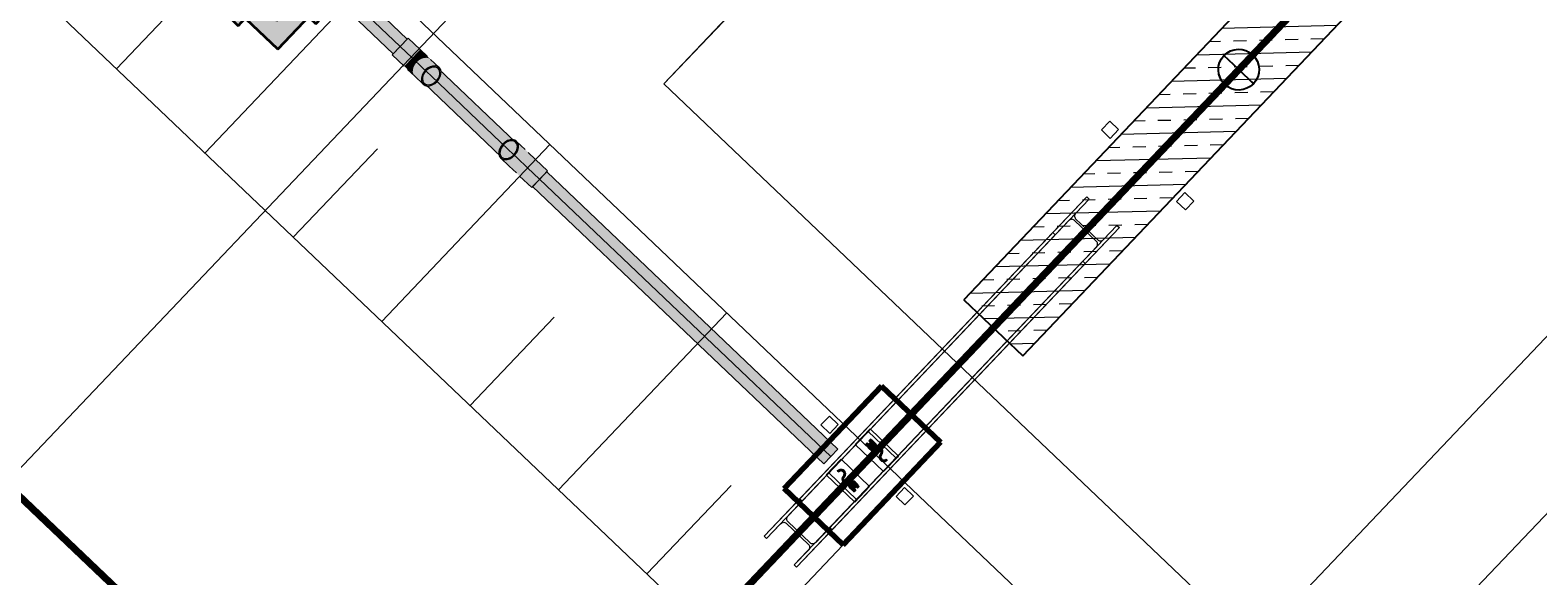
# Model space of a CAD drawing. Header units: metres. Extents: x 32343130.2 to 32343186.6, y 5699222 to 5699276.9.
# Tile 22 of 43: x 32343162.2 to 32343169.6, y 5699228.4 to 5699231.1. Entities that reach past the tile are written whole.
import ezdxf

# ---------------------------------------------------------------- set-up
doc = ezdxf.new("R2010")
doc.units = ezdxf.units.M
doc.linetypes.add('Mitte 1', pattern=[0.03, 0.012, -0.006, 0.006, -0.006])
for name, color, linetype, lineweight in [('0-1', 7, 'Continuous', 5), ('A-ANNO-DIMS', 7, 'Continuous', 9), ('A-ANNO-DIMS-50', 7, 'Continuous', 9), ('A-DETL-GENF', 7, 'Continuous', 18), ('A-DETL-MBND', 7, 'Continuous', 18), ('E-ELEC-FIXT', 7, 'Continuous', 70), ('E-POWR-CNDT', 7, 'Continuous', 35), ('E-POWR-CNTR', 7, 'Mitte 1', 25), ('G-ANNO-SYMB-1', 7, 'Continuous', 9)]:
    doc.layers.add(name, color=color, linetype=linetype, lineweight=lineweight)
for name, color, linetype, lineweight, true_color in [('A-DETL-1', 254, 'Continuous', 18, 0xbebebe), ('A-DETL-GENF-1', 4, 'Continuous', 70, 0x00ffff), ('A-DETL-MBND-1', 7, 'Continuous', 5, 0xcccccc), ('A-DETL-MBND-3', 4, 'Continuous', 5, 0x00ffff), ('A-DETL-MBND-6', 4, 'Continuous', 18, 0x00ffff), ('A-FLOR-HRAL-1', 7, 'Continuous', 5, 0xcccccc), ('A-FLOR-HRAL-2', 7, 'Continuous', 9, 0xcccccc), ('A-GENM-1', 7, 'Continuous', 5, 0xcccccc), ('A-GENM-3', 7, 'Continuous', 25, 0xcce5f2), ('A-MASS-1', 7, 'Continuous', 9, 0xcccccc), ('A-MASS-2', 7, 'Continuous', 5, 0xcccccc), ('E-POWR-CNDT-1', 7, 'Continuous', 70, 0x008040), ('E-POWR-CNDT-4', 4, 'Continuous', 35, 0x00ffff), ('E-POWR-CNTR-1', 7, 'Mitte 1', 70, 0x008040), ('S-COLS-1', 7, 'Continuous', 5, 0xcccccc), ('S-FNDN-1', 7, 'Continuous', 5, 0xcccccc), ('S-FNDN-2', 7, 'Continuous', 25, 0xcccccc)]:
    doc.layers.add(name, color=color, linetype=linetype, lineweight=lineweight, true_color=true_color)
doc.styles.add('Arial_1', font='arial.ttf', dxfattribs={"height": 0.15})
doc.dimstyles.new('Blitzschutz', dxfattribs={"dimscale": 0.3048, "dimtxt": 0.153039, "dimasz": 0.492126, "dimexe": 0.393701, "dimexo": 0.0625, "dimgap": 0.287073, "dimtad": 1, "dimlfac": 100, "dimrnd": 0.01, "dimdsep": 46, "dimtxsty": 'Arial_1', "dimblk1": 'OBLIQUE', "dimblk2": 'OBLIQUE', "dimsah": 1, "dimcen": 0.09, "dimdle": 0.393701, "dimadec": 0, "dimazin": 0, "dimtfac": 1, "dimtdec": 4, "dimtix": 1, "dimtmove": 0, "dimatfit": 3, "dimfxl": 0.393701, "dimfxlon": 1, "dimtvp": 1, "dimtfill": 1, "dimtolj": 1, "dimtzin": 0, "dimarcsym": 2})

# ---------------------------------------------------------------- blocks, each defined once
blk = doc.blocks.new('Einfügepunkt - Einfügepunkt-1186031-TGA_190_LP5_GR_FU-TGA-01_G_')
at = {"layer": 'A-DETL-MBND-1'}
for p, q in [((0, 0.1), (0, 0)), ((-0.1, 0), (0, 0)), ((0, 0), (0, -0.1)), ((0, 0), (0.1, 0))]:
    blk.add_line(p, q, dxfattribs=at)
blk.add_ellipse((0, 0), major_axis=(0.1, 0), ratio=1, dxfattribs=at)
blk = doc.blocks.new('Einfügepunkt - Einfügepunkt-V1-TGA_190_LP5_GR_FU-TGA-01_G_')
at = {"layer": 'A-GENM-3'}
for p, q in [((0, 0.1), (0, 0)), ((-0.1, 0), (0, 0)), ((0, 0), (0, -0.1)), ((0, 0), (0.1, 0))]:
    blk.add_line(p, q, dxfattribs=at)
blk.add_ellipse((0, 0), major_axis=(0.1, 0), ratio=1, dxfattribs=at)
blk = doc.blocks.new('Aushub - Aushub-3443405-TGA_190_LP5_GR_FU-TGA-01_G_')
at = {"layer": 'A-MASS-2'}
for p, q in [((84.852, -18.2878), (85.2655, -17.8531)), ((85.2867, -18.7014), (86.1138, -17.832)), ((86.1561, -19.5285), (86.9832, -18.6591)), ((85.7214, -19.115), (86.1349, -18.6803)), ((87.0255, -20.3557), (87.8526, -19.4863)), ((86.5908, -19.9421), (87.0043, -19.5074)), ((87.4602, -20.7692), (87.8737, -20.3345)), ((87.8949, -21.1828), (88.722, -20.3134))]:
    blk.add_line(p, q, dxfattribs=at)
blk = doc.blocks.new('HE-B-Stütze - 3883451-TGA_190_LP5_GR_FU-TGA-01_G_')
at = {"layer": 'S-COLS-1'}
for p, q in [((89.6231, -18.9165), (88.211, -20.4007)), ((89.6347, -18.9275), (88.2226, -20.4118)), ((89.4558, -19.0924), (89.6231, -18.9165)), ((89.6347, -18.9275), (89.5684, -18.9973)), ((89.6231, -18.9165), (89.6347, -18.9275)), ((89.5684, -18.9973), (88.1535, -20.4845)), ((89.5338, -19.0336), (89.4674, -19.1034)), ((89.6706, -19.1364), (89.5605, -19.0317)), ((89.5677, -19.0241), (89.6778, -19.1288)), ((89.4558, -19.0924), (88.0366, -20.5841)), ((89.4674, -19.1034), (88.0482, -20.5951)), ((89.7709, -19.0571), (88.3588, -20.5414)), ((89.7825, -19.0681), (88.3704, -20.5524)), ((89.4674, -19.1034), (89.4558, -19.0924)), ((89.7825, -19.0681), (89.6152, -19.244)), ((89.7046, -19.1268), (89.7709, -19.0571)), ((89.7709, -19.0571), (89.7825, -19.0681)), ((88.2897, -20.6141), (89.7046, -19.1268)), ((89.6036, -19.233), (89.67, -19.1632)), ((89.6036, -19.233), (88.1844, -20.7247)), ((89.6152, -19.244), (88.196, -20.7357)), ((89.6152, -19.244), (89.6036, -19.233)), ((88.211, -20.4007), (88.0366, -20.5841)), ((88.1535, -20.4845), (88.2226, -20.4118)), ((88.2226, -20.4118), (88.211, -20.4007)), ((88.0482, -20.5951), (88.1174, -20.5224)), ((88.1447, -20.5198), (88.2548, -20.6246)), ((88.2623, -20.6167), (88.1522, -20.5119)), ((88.0366, -20.5841), (88.0482, -20.5951)), ((88.196, -20.7357), (88.3704, -20.5524)), ((88.3588, -20.5414), (88.2897, -20.6141)), ((88.3704, -20.5524), (88.3588, -20.5414)), ((88.2536, -20.652), (88.1844, -20.7247)), ((88.1844, -20.7247), (88.196, -20.7357))]:
    blk.add_line(p, q, dxfattribs=at)
at = {"layer": 'S-COLS-1', "flags": 128}
for points in [[(89.5605, -19.0317), (89.5572, -19.0293), (89.5535, -19.0277), (89.5494, -19.0271), (89.5451, -19.0274), (89.541, -19.0286), (89.5371, -19.0307), (89.5338, -19.0336)], [(89.5684, -18.9973), (89.5656, -19.0008), (89.5637, -19.0047), (89.5627, -19.0089), (89.5626, -19.0132), (89.5634, -19.0172), (89.5652, -19.0209), (89.5677, -19.0241)], [(89.67, -19.1632), (89.6727, -19.1597), (89.6746, -19.1557), (89.6757, -19.1515), (89.6758, -19.1473), (89.6749, -19.1432), (89.6732, -19.1395), (89.6706, -19.1364)], [(89.6778, -19.1288), (89.6811, -19.1312), (89.6849, -19.1328), (89.689, -19.1334), (89.6932, -19.1331), (89.6973, -19.1319), (89.7012, -19.1297), (89.7046, -19.1268)], [(88.1174, -20.5224), (88.1209, -20.5194), (88.1249, -20.5171), (88.1291, -20.5158), (88.1334, -20.5153), (88.1376, -20.5159), (88.1414, -20.5174), (88.1447, -20.5198)], [(88.1522, -20.5119), (88.1497, -20.5088), (88.148, -20.505), (88.1472, -20.5009), (88.1474, -20.4965), (88.1485, -20.4922), (88.1506, -20.4881), (88.1535, -20.4845)], [(88.2548, -20.6246), (88.2574, -20.6277), (88.2591, -20.6314), (88.2598, -20.6356), (88.2596, -20.6399), (88.2585, -20.6443), (88.2564, -20.6483), (88.2536, -20.652)], [(88.2897, -20.6141), (88.2862, -20.6171), (88.2822, -20.6193), (88.2779, -20.6207), (88.2736, -20.6211), (88.2694, -20.6206), (88.2656, -20.619), (88.2623, -20.6167)]]:
    blk.add_lwpolyline(points, dxfattribs=at)
blk = doc.blocks.new('Geländer - 60-4048510-TGA_190_LP5_GR_FU-TGA-01_G_')
at = {"layer": 'A-FLOR-HRAL-1'}
for p, q in [((-0.03, -0.03), (-0.03, 0.03)), ((-0.03, 0.03), (0.03, 0.03)), ((0.03, 0.03), (0.03, -0.03)), ((0.03, -0.03), (-0.03, -0.03))]:
    blk.add_line(p, q, dxfattribs=at)
at = {"layer": 'A-FLOR-HRAL-2'}
for p, q in [((0.03, 0.03), (-0.03, 0.03)), ((-0.03, 0.03), (-0.03, -0.03)), ((0.03, -0.03), (0.03, 0.03)), ((-0.03, -0.03), (0.03, -0.03))]:
    blk.add_line(p, q, dxfattribs=at)
blk = doc.blocks.new('Geländer - Geländer-4039695-TGA_190_LP5_GR_FU-TGA-01_G_')
for p, rotation in [((92.4935, -15.689), 316.4272566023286), ((92.863, -16.0405), 136.4272566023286), ((91.115, -17.138), 316.4272566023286), ((91.4845, -17.4895), 136.4272566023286), ((89.7364, -18.587), 316.4272566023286), ((90.1059, -18.9385), 136.4272566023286), ((88.3579, -20.036), 316.4272566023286), ((88.7274, -20.3875), 136.4272566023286)]:
    blk.add_blockref('Geländer - 60-4048510-TGA_190_LP5_GR_FU-TGA-01_G_', p, dxfattribs=dict(rotation=rotation))
blk = doc.blocks.new('ARC_190_LPX_FM_Stellplätze_rvt-1-TGA_190_LP5_GR_FU-TGA-01_G_')
at = {"layer": 'S-FNDN-1'}
h = blk.add_hatch(dxfattribs=at)
h.set_pattern_fill('FP_1', color=256, style=0, pattern_type=2)
h.set_pattern_definition([(1.427, (32343078.039, 5699248.927), (-0.00316272, 0.12696061), []), (1.427, (32343078.104, 5699248.865), (-0.00316272, 0.12696061), [0.0635, -0.0635])])
h.paths.add_polyline_path([(32343167.0752, 5699229.4879), (32343169.4877, 5699232.0236), (32343169.1979, 5699232.2994), (32343166.7854, 5699229.7636)])
at = {"layer": 'A-DETL-MBND-1'}
for p, q in [((32343168.0671, 5699233.7223), (32343165.31, 5699230.8243)), ((32343165.31, 5699230.8243), (32343168.0671, 5699233.7223)), ((32343168.0676, 5699233.7219), (32343165.3105, 5699230.8239)), ((32343165.3105, 5699230.8239), (32343168.0676, 5699233.7219)), ((32343168.208, 5699228.0672), (32343170.9651, 5699230.9652)), ((32343170.9651, 5699230.9652), (32343168.208, 5699228.0672)), ((32343168.2085, 5699228.0668), (32343170.9656, 5699230.9648)), ((32343170.9656, 5699230.9648), (32343168.2085, 5699228.0668)), ((32343165.31, 5699230.8243), (32343168.208, 5699228.0672)), ((32343165.3105, 5699230.8239), (32343165.31, 5699230.8243)), ((32343168.208, 5699228.0672), (32343165.3105, 5699230.8239)), ((32343165.3105, 5699230.8239), (32343168.208, 5699228.0672)), ((32343168.2085, 5699228.0668), (32343165.3105, 5699230.8239))]:
    blk.add_line(p, q, dxfattribs=at)
at = {"layer": 'A-MASS-1'}
blk.add_line((32343133.7846, 5699258.3308), (32343168.2704, 5699225.5217), dxfattribs=at)
at = {"layer": 'A-MASS-2'}
for p, q in [((32343135.4807, 5699258.373), (32343168.2281, 5699227.2178)), ((32343168.2281, 5699227.2178), (32343171.8123, 5699230.9852))]:
    blk.add_line(p, q, dxfattribs=at)
at = {"layer": 'S-FNDN-1'}
for p, q in [((32343166.7854, 5699229.7636), (32343169.1979, 5699232.2994)), ((32343169.4877, 5699232.0236), (32343167.0752, 5699229.4879)), ((32343167.0752, 5699229.4879), (32343166.7854, 5699229.7636))]:
    blk.add_line(p, q, dxfattribs=at)
at = {"layer": 'S-FNDN-2'}
for p, q in [((32343169.1979, 5699232.2994), (32343166.7854, 5699229.7636)), ((32343167.0752, 5699229.4879), (32343169.4877, 5699232.0236)), ((32343166.7854, 5699229.7636), (32343167.0752, 5699229.4879))]:
    blk.add_line(p, q, dxfattribs=at)
at = {"layer": 'A-FLOR-HRAL-1'}
blk.add_blockref('Geländer - Geländer-4039695-TGA_190_LP5_GR_FU-TGA-01_G_', (32343077.7673, 5699249.1855), dxfattribs=at)
at = {"layer": 'A-GENM-1'}
for name, p, rotation in [('Einfügepunkt - Einfügepunkt-V1-TGA_190_LP5_GR_FU-TGA-01_G_', (32343168.1365, 5699230.8936), 226.4272566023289), ('Einfügepunkt - Einfügepunkt-1186031-TGA_190_LP5_GR_FU-TGA-01_G_', (32343168.1376, 5699230.8947), 316.4272566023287), ('Einfügepunkt - Einfügepunkt-1186031-TGA_190_LP5_GR_FU-TGA-01_G_', (32343168.138, 5699230.8943), 316.4272566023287)]:
    blk.add_blockref(name, p, dxfattribs=dict(at, rotation=rotation))
at = {"layer": 'A-MASS-2'}
blk.add_blockref('Aushub - Aushub-3443405-TGA_190_LP5_GR_FU-TGA-01_G_', (32343077.7673, 5699249.1855), dxfattribs=at)
at = {"layer": 'S-COLS-1'}
blk.add_blockref('HE-B-Stütze - 3883451-TGA_190_LP5_GR_FU-TGA-01_G_', (32343077.7673, 5699249.1855), dxfattribs=at)
blk = doc.blocks.new('Easee- Charge mit Säule doppelt - Doppelt-7529265-TGA_190_LP5_GR_FU-TGA-01_G_')
at = {"layer": 'A-DETL-GENF-1'}
for points in [[(-0.0499, 0.109), (-0.0499, 0.121), (-0.0599, 0.121), (-0.0599, 0.109)], [(-0.0499, 0.085), (-0.0499, 0.097), (-0.0599, 0.097), (-0.0599, 0.085)], [(-0.0299, 0.083), (-0.0247, 0.0837), (-0.0199, 0.0857), (-0.0157, 0.0889), (-0.0125, 0.093), (-0.0105, 0.0978), (-0.0099, 0.103), (-0.0105, 0.1082), (-0.0125, 0.113), (-0.0157, 0.1171), (-0.0199, 0.1203), (-0.0247, 0.1223), (-0.0299, 0.123), (-0.0499, 0.123), (-0.0499, 0.083)], [(0.0472, 0.08), (0.0531, 0.0808), (0.0587, 0.0831), (0.0634, 0.0867), (0.0671, 0.0915), (0.0694, 0.097), (0.0702, 0.103), (0.0622, 0.103), (0.0616, 0.0991), (0.0601, 0.0955), (0.0578, 0.0924), (0.0547, 0.09), (0.051, 0.0885), (0.0472, 0.088), (0.0433, 0.0885), (0.0397, 0.09), (0.0366, 0.0924), (0.0342, 0.0955), (0.0327, 0.0991), (0.0314, 0.1087), (0.0294, 0.114), (0.026, 0.1186), (0.0217, 0.1223), (0.0165, 0.1248), (0.0109, 0.1259), (0.0052, 0.1257), (-0.0002, 0.124), (-0.0051, 0.121), (-0.0091, 0.117), (-0.012, 0.112), (-0.0105, 0.1079), (-0.0099, 0.1034), (-0.0103, 0.099), (-0.0084, 0.0993), (-0.0068, 0.1004), (-0.006, 0.1021), (-0.0053, 0.1069), (-0.0038, 0.1105), (-0.0014, 0.1136), (0.0017, 0.116), (0.0053, 0.1175), (0.0092, 0.118), (0.013, 0.1175), (0.0167, 0.116), (0.0198, 0.1136), (0.0221, 0.1105), (0.0236, 0.1069), (0.0249, 0.097), (0.0272, 0.0915), (0.0309, 0.0867), (0.0357, 0.0831), (0.0412, 0.0808)], [(-0.0109, -0.1259), (-0.0052, -0.1257), (0.0002, -0.124), (0.0051, -0.121), (0.0091, -0.117), (0.012, -0.112), (0.0105, -0.1079), (0.0099, -0.1034), (0.0103, -0.099), (0.0084, -0.0993), (0.0068, -0.1004), (0.006, -0.1021), (0.0053, -0.1069), (0.0038, -0.1105), (0.0014, -0.1136), (-0.0017, -0.116), (-0.0053, -0.1175), (-0.0092, -0.118), (-0.013, -0.1175), (-0.0167, -0.116), (-0.0198, -0.1136), (-0.0221, -0.1105), (-0.0236, -0.1069), (-0.0249, -0.097), (-0.0272, -0.0915), (-0.0309, -0.0867), (-0.0357, -0.0831), (-0.0412, -0.0808), (-0.0472, -0.08), (-0.0531, -0.0808), (-0.0587, -0.0831), (-0.0634, -0.0867), (-0.0671, -0.0915), (-0.0694, -0.097), (-0.0702, -0.103), (-0.0622, -0.103), (-0.0616, -0.0991), (-0.0601, -0.0955), (-0.0578, -0.0924), (-0.0547, -0.09), (-0.051, -0.0885), (-0.0472, -0.088), (-0.0433, -0.0885), (-0.0397, -0.09), (-0.0366, -0.0924), (-0.0342, -0.0955), (-0.0327, -0.0991), (-0.0314, -0.1087), (-0.0294, -0.114), (-0.026, -0.1186), (-0.0217, -0.1223), (-0.0165, -0.1248)], [(0.0499, -0.123), (0.0499, -0.083), (0.0299, -0.083), (0.0247, -0.0837), (0.0199, -0.0857), (0.0157, -0.0889), (0.0125, -0.093), (0.0105, -0.0978), (0.0099, -0.103), (0.0105, -0.1082), (0.0125, -0.113), (0.0157, -0.1171), (0.0199, -0.1203), (0.0247, -0.1223), (0.0299, -0.123)], [(0.0599, -0.097), (0.0599, -0.085), (0.0499, -0.085), (0.0499, -0.097)], [(0.0599, -0.121), (0.0599, -0.109), (0.0499, -0.109), (0.0499, -0.121)]]:
    blk.add_hatch(color=256, dxfattribs=at).paths.add_polyline_path(points)
at = {"layer": 'A-DETL-GENF'}
for p, q in [((-0.0965, 0.156), (-0.0965, 0.1403)), ((0.0965, 0.156), (-0.0965, 0.156)), ((0.0965, 0.156), (-0.0965, 0.156)), ((-0.0965, 0.156), (-0.0965, 0.05)), ((0.0965, 0.1403), (0.0965, 0.156)), ((0.0965, 0.05), (0.0965, 0.156)), ((-0.0965, 0.1403), (0.0965, 0.1403)), ((-0.0599, 0.121), (-0.0499, 0.121)), ((-0.0599, 0.109), (-0.0599, 0.121)), ((-0.0499, 0.121), (-0.0599, 0.121)), ((-0.0599, 0.121), (-0.0599, 0.109)), ((-0.0499, 0.109), (-0.0599, 0.109)), ((-0.0599, 0.109), (-0.0499, 0.109)), ((-0.0599, 0.097), (-0.0499, 0.097)), ((-0.0599, 0.085), (-0.0599, 0.097)), ((-0.0499, 0.097), (-0.0599, 0.097)), ((-0.0599, 0.097), (-0.0599, 0.085)), ((-0.0499, 0.085), (-0.0599, 0.085)), ((-0.0599, 0.085), (-0.0499, 0.085)), ((-0.0499, 0.123), (-0.0299, 0.123)), ((-0.0499, 0.083), (-0.0499, 0.123)), ((-0.0299, 0.123), (-0.0499, 0.123)), ((-0.0499, 0.123), (-0.0499, 0.083)), ((-0.0499, 0.109), (-0.0499, 0.121)), ((-0.0499, 0.085), (-0.0499, 0.097)), ((-0.0299, 0.083), (-0.0499, 0.083)), ((-0.0499, 0.083), (-0.0299, 0.083)), ((0.0622, 0.103), (0.0702, 0.103)), ((0.0702, 0.103), (0.0622, 0.103)), ((0.0702, 0.103), (0.0714, 0.103)), ((0.0965, 0.05), (0.0965, 0.1403)), ((-0.0965, 0.05), (0.0965, 0.05)), ((-0.0965, 0.05), (0.0965, 0.05)), ((-0.0965, -0.05), (-0.0965, -0.1403)), ((0.0965, -0.05), (-0.0965, -0.05)), ((0.0965, -0.05), (-0.0965, -0.05)), ((-0.0965, -0.05), (-0.0965, -0.156)), ((0.0965, -0.156), (0.0965, -0.05)), ((-0.0965, -0.1403), (-0.0965, -0.156)), ((0.0965, -0.1403), (-0.0965, -0.1403)), ((-0.0702, -0.103), (-0.0714, -0.103)), ((-0.0622, -0.103), (-0.0702, -0.103)), ((-0.0702, -0.103), (-0.0622, -0.103)), ((0.0299, -0.083), (0.0499, -0.083)), ((0.0499, -0.083), (0.0299, -0.083)), ((0.0499, -0.123), (0.0299, -0.123)), ((0.0299, -0.123), (0.0499, -0.123)), ((0.0499, -0.083), (0.0499, -0.123)), ((0.0499, -0.123), (0.0499, -0.083)), ((0.0499, -0.085), (0.0599, -0.085)), ((0.0499, -0.085), (0.0499, -0.097)), ((0.0599, -0.085), (0.0499, -0.085)), ((0.0599, -0.097), (0.0499, -0.097)), ((0.0499, -0.097), (0.0599, -0.097)), ((0.0499, -0.109), (0.0599, -0.109)), ((0.0599, -0.109), (0.0499, -0.109)), ((0.0499, -0.109), (0.0499, -0.121)), ((0.0599, -0.121), (0.0499, -0.121)), ((0.0499, -0.121), (0.0599, -0.121)), ((0.0599, -0.085), (0.0599, -0.097)), ((0.0599, -0.097), (0.0599, -0.085)), ((0.0599, -0.109), (0.0599, -0.121)), ((0.0599, -0.121), (0.0599, -0.109)), ((0.0965, -0.156), (0.0965, -0.1403)), ((-0.0965, -0.156), (0.0965, -0.156)), ((-0.0965, -0.156), (0.0965, -0.156))]:
    blk.add_line(p, q, dxfattribs=at)
for centre, start, end in [((-0.0299, 0.103), 348.5253, 26.79243), ((0.0299, -0.103), 168.5253, 206.79243)]:
    blk.add_arc(centre, 0.02, start, end, dxfattribs=at)
for centre, major_axis, start_param, end_param in [((-0.0299, 0.103), (0.02, 0), 4.712389, 7.853982), ((-0.0299, 0.103), (0.02, 0), 4.712389, 7.853982), ((0.0092, 0.103), (0.0158, 0.0168), 5.467347, 8.206173), ((0.0092, 0.103), (0.023, 0), 0, 2.738826), ((-0.0098, 0.103), (0.004, 0), 4.609156, 6.283185), ((-0.0098, 0.103), (-0.00134, 0.00377), 2.697277, 4.371306), ((0.0092, 0.103), (0, 0.015), 4.712389, 7.853982), ((0.0092, 0.103), (0, 0.015), 4.712389, 7.853982), ((0.0472, 0.103), (0, 0.023), 1.570796, 4.712389), ((0.0472, 0.103), (0, 0.023), 1.570796, 4.712389), ((0.0472, 0.103), (0.015, 0), 3.141593, 6.283185), ((0.0472, 0.103), (0.015, 0), 3.141593, 6.283185), ((-0.0472, -0.103), (0, 0.023), 4.712389, 7.853982), ((-0.0472, -0.103), (0, 0.023), 4.712389, 7.853982), ((-0.0472, -0.103), (0.015, 0), 0, 3.141593), ((-0.0472, -0.103), (0.015, 0), 0, 3.141593), ((-0.0092, -0.103), (0.0158, 0.0168), 2.325754, 5.06458), ((-0.0092, -0.103), (0.023, 0), 3.141593, 5.880419), ((-0.0092, -0.103), (0, 0.015), 1.570796, 4.712389), ((-0.0092, -0.103), (0, 0.015), 1.570796, 4.712389), ((0.0098, -0.103), (0.004, 0), 1.467564, 3.141593), ((0.0098, -0.103), (-0.00134, 0.00377), 5.83887, 7.512899), ((0.0299, -0.103), (0.02, 0), 1.570796, 4.712389), ((0.0299, -0.103), (0.02, 0), 1.570796, 4.712389)]:
    blk.add_ellipse(centre, major_axis=major_axis, ratio=1, start_param=start_param, end_param=end_param, dxfattribs=at)
at = {"layer": 'E-ELEC-FIXT'}
for p, q in [((0.2, 0.3475), (-0.2, 0.3475)), ((-0.2, 0.3475), (-0.2, -0.3475)), ((-0.2, -0.3475), (-0.2, 0.3475)), ((-0.2, 0.3475), (0.2, 0.3475)), ((0.2, -0.3475), (0.2, 0.3475)), ((0.2, 0.3475), (0.2, -0.3475)), ((-0.2, -0.3475), (0.2, -0.3475)), ((0.2, -0.3475), (-0.2, -0.3475))]:
    blk.add_line(p, q, dxfattribs=at)
blk = doc.blocks.new('Leerrohrschacht - Leerrohrschacht-V4-TGA_190_LP5_GR_FU-TGA-01_G_')
at = {"layer": 'E-POWR-CNDT-4'}
for points in [[(-0.1859, 0.55), (-0.2798, 0.55), (-0.2798, 0.5), (-0.1698, 0.5), (-0.1698, 0.55), (-0.1771, 0.55)], [(-0.1298, 0.55), (-0.1298, 0.5), (-0.0198, 0.5), (-0.0198, 0.55), (-0.1279, 0.55)], [(0.1141, 0.55), (0.0202, 0.55), (0.0202, 0.5), (0.1302, 0.5), (0.1302, 0.55), (0.1229, 0.55)], [(0.1702, 0.55), (0.1702, 0.5), (0.2802, 0.5), (0.2802, 0.55), (0.1721, 0.55)], [(-0.4, 0.4), (-0.4, -0.4), (0.4, -0.4), (0.4, 0.4), (-0.0882, 0.4)], [(-0.55, 0.2799), (-0.55, 0.1699), (-0.5, 0.1699), (-0.5, 0.2799)], [(0.5, 0.2799), (0.5, 0.1699), (0.55, 0.1699), (0.55, 0.2799)], [(-0.55, 0.1299), (-0.55, 0.0199), (-0.5, 0.0199), (-0.5, 0.1299)], [(0.55, 0.1299), (0.5, 0.1299), (0.5, 0.0199), (0.55, 0.0199), (0.55, 0.1281)], [(-0.55, -0.0201), (-0.55, -0.1301), (-0.5, -0.1301), (-0.5, -0.0201)], [(0.55, -0.0201), (0.5, -0.0201), (0.5, -0.1301), (0.55, -0.1301), (0.55, -0.0219)], [(-0.55, -0.1701), (-0.55, -0.2801), (-0.5, -0.2801), (-0.5, -0.1701)], [(0.5, -0.1701), (0.5, -0.2801), (0.55, -0.2801), (0.55, -0.1701)], [(-0.2637, -0.5), (-0.2798, -0.5), (-0.2798, -0.55), (-0.1698, -0.55), (-0.1698, -0.5), (-0.2523, -0.5)], [(-0.0748, -0.5), (-0.1298, -0.5), (-0.1298, -0.55), (-0.0198, -0.55), (-0.0198, -0.5), (-0.0605, -0.5)], [(0.0752, -0.5), (0.0202, -0.5), (0.0202, -0.55), (0.1302, -0.55), (0.1302, -0.5), (0.0895, -0.5)], [(0.1702, -0.5), (0.1702, -0.55), (0.2802, -0.55), (0.2802, -0.5), (0.1721, -0.5)]]:
    blk.add_hatch(color=256, dxfattribs=at).paths.add_polyline_path(points)
h = blk.add_hatch(color=256, dxfattribs=at)
h.paths.add_polyline_path([(-0.5, 0.5), (-0.5, -0.5), (0.5, -0.5), (0.5, 0.5), (-0.0882, 0.5)])
h.paths.add_polyline_path([(-0.4, 0.4), (0.4, 0.4), (0.4, -0.4), (-0.4, -0.4), (-0.4, 0.1617)])
at = {"layer": 'E-POWR-CNDT'}
for p, q in [((-0.2798, 0.55), (-0.2798, 0.5)), ((-0.1698, 0.55), (-0.2798, 0.55)), ((-0.1698, 0.55), (-0.2798, 0.55)), ((-0.1698, 0.5), (-0.1698, 0.55)), ((-0.1298, 0.55), (-0.1298, 0.5)), ((-0.0198, 0.55), (-0.1298, 0.55)), ((-0.0198, 0.55), (-0.1298, 0.55)), ((-0.0198, 0.5), (-0.0198, 0.55)), ((0.0202, 0.55), (0.0202, 0.5)), ((0.1302, 0.55), (0.0202, 0.55)), ((0.1302, 0.55), (0.0202, 0.55)), ((0.1302, 0.5), (0.1302, 0.55)), ((0.1702, 0.55), (0.1702, 0.5)), ((0.2802, 0.55), (0.1702, 0.55)), ((0.2802, 0.55), (0.1702, 0.55)), ((0.2802, 0.5), (0.2802, 0.55)), ((0.5, 0.5), (-0.5, 0.5)), ((-0.5, 0.5), (-0.5, -0.5)), ((-0.5, -0.5), (-0.5, 0.5)), ((-0.5, 0.5), (0.5, 0.5)), ((-0.2798, 0.5), (-0.1698, 0.5)), ((-0.2798, 0.5), (-0.1698, 0.5)), ((-0.1298, 0.5), (-0.0198, 0.5)), ((-0.1298, 0.5), (-0.0198, 0.5)), ((0.0202, 0.5), (0.1302, 0.5)), ((0.0202, 0.5), (0.1302, 0.5)), ((0.1702, 0.5), (0.2802, 0.5)), ((0.1702, 0.5), (0.2802, 0.5)), ((0.5, -0.5), (0.5, 0.5)), ((0.5, 0.5), (0.5, -0.5)), ((-0.4, 0.4), (0.4, 0.4)), ((-0.4, -0.4), (-0.4, 0.4)), ((0.4, 0.4), (-0.4, 0.4)), ((-0.4, 0.4), (-0.4, -0.4)), ((0.4, 0.4), (0.4, -0.4)), ((0.4, -0.4), (0.4, 0.4)), ((-0.5, 0.2799), (-0.55, 0.2799)), ((-0.55, 0.2799), (-0.55, 0.1699)), ((-0.55, 0.2799), (-0.55, 0.1699)), ((-0.5, 0.1699), (-0.5, 0.2799)), ((-0.5, 0.1699), (-0.5, 0.2799)), ((0.55, 0.2799), (0.5, 0.2799)), ((0.5, 0.2799), (0.5, 0.1699)), ((0.5, 0.2799), (0.5, 0.1699)), ((0.55, 0.1699), (0.55, 0.2799)), ((0.55, 0.1699), (0.55, 0.2799)), ((-0.55, 0.1699), (-0.5, 0.1699)), ((0.5, 0.1699), (0.55, 0.1699)), ((-0.5, 0.1299), (-0.55, 0.1299)), ((-0.55, 0.1299), (-0.55, 0.0199)), ((-0.55, 0.1299), (-0.55, 0.0199)), ((-0.5, 0.0199), (-0.5, 0.1299)), ((-0.5, 0.0199), (-0.5, 0.1299)), ((0.55, 0.1299), (0.5, 0.1299)), ((0.5, 0.1299), (0.5, 0.0199)), ((0.5, 0.1299), (0.5, 0.0199)), ((0.55, 0.0199), (0.55, 0.1299)), ((0.55, 0.0199), (0.55, 0.1299)), ((-0.55, 0.0199), (-0.5, 0.0199)), ((0.5, 0.0199), (0.55, 0.0199)), ((-0.5, -0.0201), (-0.55, -0.0201)), ((-0.55, -0.0201), (-0.55, -0.1301)), ((-0.55, -0.0201), (-0.55, -0.1301)), ((-0.5, -0.1301), (-0.5, -0.0201)), ((-0.5, -0.1301), (-0.5, -0.0201)), ((0.55, -0.0201), (0.5, -0.0201)), ((0.5, -0.0201), (0.5, -0.1301)), ((0.5, -0.0201), (0.5, -0.1301)), ((0.55, -0.1301), (0.55, -0.0201)), ((0.55, -0.1301), (0.55, -0.0201)), ((-0.55, -0.1301), (-0.5, -0.1301)), ((0.5, -0.1301), (0.55, -0.1301)), ((-0.5, -0.1701), (-0.55, -0.1701)), ((-0.55, -0.1701), (-0.55, -0.2801)), ((-0.55, -0.1701), (-0.55, -0.2801)), ((-0.5, -0.2801), (-0.5, -0.1701)), ((-0.5, -0.2801), (-0.5, -0.1701)), ((0.55, -0.1701), (0.5, -0.1701)), ((0.5, -0.1701), (0.5, -0.2801)), ((0.5, -0.1701), (0.5, -0.2801)), ((0.55, -0.2801), (0.55, -0.1701)), ((0.55, -0.2801), (0.55, -0.1701)), ((-0.55, -0.2801), (-0.5, -0.2801)), ((0.5, -0.2801), (0.55, -0.2801)), ((0.4, -0.4), (-0.4, -0.4)), ((-0.4, -0.4), (0.4, -0.4)), ((-0.5, -0.5), (0.5, -0.5)), ((0.5, -0.5), (-0.5, -0.5)), ((-0.2798, -0.5), (-0.2798, -0.55)), ((-0.1698, -0.5), (-0.2798, -0.5)), ((-0.1698, -0.5), (-0.2798, -0.5)), ((-0.1698, -0.55), (-0.1698, -0.5)), ((-0.1298, -0.5), (-0.1298, -0.55)), ((-0.0198, -0.5), (-0.1298, -0.5)), ((-0.0198, -0.5), (-0.1298, -0.5)), ((-0.0198, -0.55), (-0.0198, -0.5)), ((0.0202, -0.5), (0.0202, -0.55)), ((0.1302, -0.5), (0.0202, -0.5)), ((0.1302, -0.5), (0.0202, -0.5)), ((0.1302, -0.55), (0.1302, -0.5)), ((0.1702, -0.5), (0.1702, -0.55)), ((0.2802, -0.5), (0.1702, -0.5)), ((0.2802, -0.5), (0.1702, -0.5)), ((0.2802, -0.55), (0.2802, -0.5)), ((-0.2798, -0.55), (-0.1698, -0.55)), ((-0.2798, -0.55), (-0.1698, -0.55)), ((-0.1298, -0.55), (-0.0198, -0.55)), ((-0.1298, -0.55), (-0.0198, -0.55)), ((0.0202, -0.55), (0.1302, -0.55)), ((0.0202, -0.55), (0.1302, -0.55)), ((0.1702, -0.55), (0.2802, -0.55)), ((0.1702, -0.55), (0.2802, -0.55))]:
    blk.add_line(p, q, dxfattribs=at)
blk = doc.blocks.new('Leerrohr-Bogen - ohne Formteile - Standard-V32-TGA_190_LP5_GR_FU-TGA-01_G_')
at = {"layer": 'A-DETL-MBND-6'}
for points in [[(32343163.9753, 5699230.9667), (32343164.0348, 5699230.9105), (32343164.0736, 5699230.9513), (32343164.0144, 5699231.0077), (32343163.9755, 5699230.9669)], [(32343164.0144, 5699231.0077), (32343164.0736, 5699230.9513), (32343164.1127, 5699230.9924), (32343164.0532, 5699231.0485), (32343164.0245, 5699231.0183)], [(32343164.0736, 5699230.9513), (32343164.0958, 5699230.9302), (32343164.1069, 5699230.9399), (32343164.1192, 5699230.947), (32343164.132, 5699230.9511), (32343164.1442, 5699230.9519), (32343164.1551, 5699230.9494), (32343164.1639, 5699230.9436), (32343164.1313, 5699230.9743), (32343164.1127, 5699230.9924), (32343164.0837, 5699230.9619)], [(32343164.0346, 5699230.9103), (32343164.0646, 5699230.8819), (32343164.0858, 5699230.8615), (32343164.0796, 5699230.8701), (32343164.0765, 5699230.8808), (32343164.0767, 5699230.8931), (32343164.0802, 5699230.906), (32343164.0867, 5699230.9186), (32343164.0958, 5699230.9302), (32343164.0736, 5699230.9513), (32343164.0359, 5699230.9117)], [(32343164.1277, 5699230.8216), (32343164.1215, 5699230.8302), (32343164.1184, 5699230.841), (32343164.1186, 5699230.8532), (32343164.123, 5699230.8679), (32343164.1286, 5699230.8788), (32343164.1377, 5699230.8903), (32343164.0958, 5699230.9302), (32343164.0867, 5699230.9186), (32343164.0802, 5699230.906), (32343164.0767, 5699230.8923), (32343164.0765, 5699230.8808), (32343164.0796, 5699230.8701), (32343164.0858, 5699230.8615), (32343164.1022, 5699230.8459)], [(32343164.0968, 5699230.9293), (32343164.1377, 5699230.8903), (32343164.1488, 5699230.9), (32343164.1612, 5699230.9071), (32343164.1739, 5699230.9113), (32343164.1861, 5699230.9121), (32343164.197, 5699230.9095), (32343164.2058, 5699230.9038), (32343164.1625, 5699230.9445), (32343164.1551, 5699230.9494), (32343164.1442, 5699230.9519), (32343164.132, 5699230.9511), (32343164.1192, 5699230.947), (32343164.105, 5699230.9382), (32343164.0958, 5699230.9302)], [(32343164.1277, 5699230.8216), (32343164.1366, 5699230.8159), (32343164.1451, 5699230.8143), (32343164.1323, 5699230.8265), (32343164.1269, 5699230.834), (32343164.1241, 5699230.8435), (32343164.1243, 5699230.8543), (32343164.1274, 5699230.8657), (32343164.1331, 5699230.8769), (32343164.1419, 5699230.8877), (32343164.151, 5699230.8956), (32343164.1618, 5699230.9019), (32343164.173, 5699230.9055), (32343164.1856, 5699230.9058), (32343164.1934, 5699230.904), (32343164.2012, 5699230.8989), (32343164.2146, 5699230.8862), (32343164.212, 5699230.8952), (32343164.2058, 5699230.9038), (32343164.197, 5699230.9095), (32343164.185, 5699230.912), (32343164.1739, 5699230.9113), (32343164.1594, 5699230.9061), (32343164.1475, 5699230.8989), (32343164.1377, 5699230.8903), (32343164.1286, 5699230.8788), (32343164.1218, 5699230.865), (32343164.1186, 5699230.8532), (32343164.1184, 5699230.841), (32343164.1223, 5699230.8292)]]:
    blk.add_hatch(color=256, dxfattribs=at).paths.add_polyline_path(points)
at = {"layer": 'A-DETL-MBND'}
for p, q in [((32343164.0144, 5699231.0077), (32343163.9753, 5699230.9667)), ((32343164.0534, 5699231.0488), (32343164.0144, 5699231.0077)), ((32343164.1127, 5699230.9924), (32343164.0534, 5699231.0488)), ((32343163.9753, 5699230.9667), (32343164.0346, 5699230.9103)), ((32343164.2058, 5699230.9038), (32343164.1639, 5699230.9436)), ((32343164.0858, 5699230.8615), (32343164.1277, 5699230.8216))]:
    blk.add_line(p, q, dxfattribs=at)
at = {"layer": 'A-DETL-MBND', "flags": 128}
for points in [[(32343164.1127, 5699230.9924), (32343164.1487, 5699230.9581)], [(32343164.0858, 5699230.8615), (32343164.0508, 5699230.8949)]]:
    blk.add_lwpolyline(points, dxfattribs=at)
at = {"layer": 'A-DETL-MBND'}
for start_param, end_param in [(4.712389, 7.853982), (1.570796, 4.712389)]:
    blk.add_ellipse((32343164.1668, 5699230.8627), major_axis=(0.0391, 0.0411), ratio=0.707107, start_param=start_param, end_param=end_param, dxfattribs=at)
blk = doc.blocks.new('Leerrohr-Bogen - ohne Formteile - Standard-V30-TGA_190_LP5_GR_FU-TGA-01_G_')
at = {"layer": 'A-DETL-MBND-6'}
for points in [[(32343162.1484, 5699232.99), (32343162.1875, 5699233.031), (32343162.1282, 5699233.0874), (32343162.0891, 5699233.0464)], [(32343162.1094, 5699232.9489), (32343162.1484, 5699232.99), (32343162.0891, 5699233.0464), (32343162.0501, 5699233.0053)], [(32343162.1606, 5699232.9002), (32343162.1694, 5699232.8944), (32343162.1803, 5699232.8919), (32343162.1926, 5699232.8927), (32343162.206, 5699232.8972), (32343162.2176, 5699232.9039), (32343162.2287, 5699232.9136), (32343162.1484, 5699232.99), (32343162.1094, 5699232.9489), (32343162.139, 5699232.9209), (32343162.1551, 5699232.9055)], [(32343162.1915, 5699232.949), (32343162.2287, 5699232.9136), (32343162.2378, 5699232.9252), (32343162.2443, 5699232.9378), (32343162.2478, 5699232.9507), (32343162.248, 5699232.963), (32343162.2449, 5699232.9737), (32343162.2387, 5699232.9823), (32343162.206, 5699233.0131), (32343162.1875, 5699233.031), (32343162.1484, 5699232.99), (32343162.1778, 5699232.962)], [(32343162.2025, 5699232.8603), (32343162.2114, 5699232.8545), (32343162.2223, 5699232.852), (32343162.2345, 5699232.8528), (32343162.2472, 5699232.8569), (32343162.2595, 5699232.864), (32343162.2706, 5699232.8737), (32343162.2287, 5699232.9136), (32343162.2176, 5699232.9039), (32343162.2053, 5699232.8968), (32343162.1926, 5699232.8927), (32343162.1803, 5699232.8919), (32343162.1694, 5699232.8944), (32343162.1606, 5699232.9002), (32343162.1859, 5699232.8761)], [(32343162.2287, 5699232.9136), (32343162.2706, 5699232.8737), (32343162.2797, 5699232.8853), (32343162.2862, 5699232.898), (32343162.2897, 5699232.9108), (32343162.2899, 5699232.9231), (32343162.2868, 5699232.9339), (32343162.2806, 5699232.9424), (32343162.2387, 5699232.9823), (32343162.2449, 5699232.9737), (32343162.248, 5699232.963), (32343162.2478, 5699232.9507), (32343162.2439, 5699232.9371), (32343162.2378, 5699232.9252)]]:
    blk.add_hatch(color=256, dxfattribs=at).paths.add_polyline_path(points)
at = {"layer": 'A-DETL-MBND'}
for p, q in [((32343162.1282, 5699233.0874), (32343162.0891, 5699233.0464)), ((32343162.1875, 5699233.031), (32343162.1282, 5699233.0874)), ((32343162.0891, 5699233.0464), (32343162.0501, 5699233.0053)), ((32343162.0501, 5699233.0053), (32343162.1094, 5699232.9489)), ((32343162.2806, 5699232.9424), (32343162.2387, 5699232.9823)), ((32343162.1606, 5699232.9002), (32343162.2025, 5699232.8603))]:
    blk.add_line(p, q, dxfattribs=at)
at = {"layer": 'A-DETL-MBND', "flags": 128}
for points in [[(32343162.2387, 5699232.9823), (32343162.2037, 5699233.0156)], [(32343162.1094, 5699232.9489), (32343162.1454, 5699232.9147)]]:
    blk.add_lwpolyline(points, dxfattribs=at)
at = {"layer": 'A-DETL-MBND'}
for start_param, end_param in [(1.570796, 4.712389), (4.712389, 7.853982)]:
    blk.add_ellipse((32343162.2416, 5699232.9013), major_axis=(0.0391, 0.0411), ratio=0.707107, start_param=start_param, end_param=end_param, dxfattribs=at)
blk = doc.blocks.new('DIMBLOCK2-TGA_190_LP5_GR_FU-TGA-01_G_')
at = {"layer": 'A-ANNO-DIMS-50', "transparency": 16777216}
for p, q in [((32343163.1379, 5699225.4654), (32343157.168, 5699231.145)), ((32343157.2549, 5699231.0623), (32343157.3376, 5699231.1493)), ((32343157.2549, 5699231.0623), (32343157.1722, 5699230.9754)), ((32343163.0509, 5699225.5481), (32343163.1336, 5699225.6351)), ((32343163.0509, 5699225.5481), (32343162.9682, 5699225.4612))]:
    blk.add_line(p, q, dxfattribs=at)
at = {"layer": 'A-ANNO-DIMS-50', "lineweight": 35, "transparency": 16777216}
for p, q in [((32343157.2549, 5699231.0623), (32343157.1489, 5699231.0597)), ((32343157.2549, 5699231.0623), (32343157.361, 5699231.065)), ((32343163.0509, 5699225.5481), (32343162.9449, 5699225.5455)), ((32343163.0509, 5699225.5481), (32343163.157, 5699225.5508))]:
    blk.add_line(p, q, dxfattribs=at)
at = {"layer": 'A-ANNO-DIMS-50', "color": 0, "transparency": 16777216, "insert": (32343160.0993, 5699228.7458), "char_height": 0.15, "width": 0.822172, "attachment_point": 1, "rotation": 316.42726, "line_spacing_factor": 0.941778, "style": 'Arial_1', "bg_fill": 3, "box_fill_scale": 1.25, "bg_fill_color": 256, "bg_fill_true_color": 13158600, "bg_fill_transparency": 0}
blk.add_mtext('800 cm', dxfattribs=at)
blk = doc.blocks.new('_Oblique')
at = {"color": 0, "linetype": 'ByBlock', "lineweight": -2}
blk.add_line((-0.5, -0.5), (0.5, 0.5), dxfattribs=at)

msp = doc.modelspace()

# ---------------------------------------------------------------- hatches: boundary and pattern name
at = {"layer": 'A-DETL-MBND-3'}
for points in [[(32343163.74139, 5699231.2674), (32343164.01435, 5699231.00771), (32343164.04882, 5699231.04393), (32343163.77585, 5699231.30363), (32343163.75031, 5699231.27678)], [(32343163.70693, 5699231.23118), (32343163.97989, 5699230.97148), (32343164.01435, 5699231.00771), (32343163.74139, 5699231.2674), (32343163.7081, 5699231.23241)], [(32343164.47397, 5699230.50143), (32343164.49981, 5699230.47684), (32343164.49933, 5699230.4798), (32343164.4995, 5699230.49084), (32343164.50298, 5699230.50373), (32343164.51065, 5699230.51784), (32343164.51862, 5699230.52796), (32343164.14116, 5699230.88707), (32343164.13229, 5699230.87526), (32343164.12736, 5699230.86569), (32343164.12429, 5699230.85432), (32343164.12412, 5699230.84351), (32343164.12686, 5699230.83402), (32343164.13231, 5699230.82647), (32343164.29037, 5699230.6761)], [(32343164.50844, 5699230.53765), (32343164.51871, 5699230.52804), (32343164.52972, 5699230.53764), (32343164.54315, 5699230.54514), (32343164.55475, 5699230.5489), (32343164.56874, 5699230.54929), (32343164.20124, 5699230.89892), (32343164.19206, 5699230.90432), (32343164.18381, 5699230.90625), (32343164.17303, 5699230.90555), (32343164.16182, 5699230.90192), (32343164.15095, 5699230.89561), (32343164.14123, 5699230.88701), (32343164.32483, 5699230.71233)], [(32343166.13224, 5699228.99279), (32343166.1667, 5699229.02902), (32343164.73454, 5699230.39155), (32343164.70008, 5699230.35533), (32343165.97727, 5699229.14023)], [(32343166.09778, 5699228.95657), (32343166.13224, 5699228.99279), (32343164.70008, 5699230.35533), (32343164.66561, 5699230.3191), (32343165.94281, 5699229.104)]]:
    msp.add_hatch(color=256, dxfattribs=at).paths.add_polyline_path(points)

# ---------------------------------------------------------------- linework, layer by layer
at = {"layer": 'A-DETL-1'}
msp.add_line((32343132.36436, 5699257.12854), (32343167.14036, 5699224.04334), dxfattribs=at)
at = {"layer": 'A-DETL-MBND'}
for p, q in [((32343164.04882, 5699231.04393), (32343163.77585, 5699231.30363)), ((32343163.70693, 5699231.23118), (32343163.97989, 5699230.97148)), ((32343163.74139, 5699231.2674), (32343164.01435, 5699231.00771)), ((32343163.74139, 5699231.2674), (32343164.01435, 5699231.00771)), ((32343163.97989, 5699230.97148), (32343164.04882, 5699231.04393)), ((32343164.07363, 5699230.95131), (32343164.01435, 5699231.00771)), ((32343164.12486, 5699230.90258), (32343164.07363, 5699230.95131)), ((32343164.16678, 5699230.8627), (32343164.12486, 5699230.90258)), ((32343164.16678, 5699230.8627), (32343164.54766, 5699230.50034)), ((32343164.16678, 5699230.8627), (32343164.54766, 5699230.50034)), ((32343164.58212, 5699230.53656), (32343164.20124, 5699230.89892)), ((32343164.13231, 5699230.82647), (32343164.51319, 5699230.46411)), ((32343164.54766, 5699230.50034), (32343164.58957, 5699230.46046)), ((32343164.6408, 5699230.41172), (32343164.58957, 5699230.46046)), ((32343164.6408, 5699230.41172), (32343164.70008, 5699230.35533)), ((32343164.73454, 5699230.39155), (32343164.66561, 5699230.3191)), ((32343166.1667, 5699229.02902), (32343164.73454, 5699230.39155)), ((32343164.66561, 5699230.3191), (32343166.09778, 5699228.95657)), ((32343164.70008, 5699230.35533), (32343166.13224, 5699228.99279)), ((32343164.70008, 5699230.35533), (32343166.13224, 5699228.99279)), ((32343166.09778, 5699228.95657), (32343166.1667, 5699229.02902))]:
    msp.add_line(p, q, dxfattribs=at)
for centre, ratio, start_param, end_param in [((32343164.16678, 5699230.8627), 0.7071068, 0, 1.5707964), ((32343164.16678, 5699230.8627), 0.7071068, 1.5707964, 3.1415927), ((32343164.16678, 5699230.8627), 0.7071068, 3.1415926, 4.7123889), ((32343164.16678, 5699230.8627), 0.7071067, 4.7123889, 6.2831853), ((32343164.54766, 5699230.50034), 0.7071068, 0.0000001, 1.5707964), ((32343164.54766, 5699230.50034), 0.7071068, 1.5707964, 3.1415927), ((32343164.54766, 5699230.50034), 0.7071068, 3.1415926, 4.7123889), ((32343164.54766, 5699230.50034), 0.7071068, 4.7123889, 6.2831852)]:
    msp.add_ellipse(centre, major_axis=(0.03446, 0.03622), ratio=ratio, start_param=start_param, end_param=end_param, dxfattribs=at)
at = {"layer": 'E-POWR-CNDT-1'}
for p, q in [((32343169.92115, 5699232.77525), (32343164.27873, 5699226.84447)), ((32343164.28453, 5699226.83896), (32343169.92695, 5699232.76973)), ((32343158.48488, 5699232.27243), (32343164.19829, 5699226.83681)), ((32343164.2038, 5699226.84261), (32343158.49039, 5699232.27823))]:
    msp.add_line(p, q, dxfattribs=at)
at = {"layer": 'E-POWR-CNTR'}
for p, q in [((32343164.28163, 5699226.84172), (32343169.92405, 5699232.77249)), ((32343164.20104, 5699226.83971), (32343158.48764, 5699232.27533))]:
    msp.add_line(p, q, dxfattribs=at)
at = {"layer": 'E-POWR-CNTR-1'}
for p, q in [((32343164.28163, 5699226.84172), (32343169.92405, 5699232.77249)), ((32343164.20104, 5699226.83971), (32343158.48764, 5699232.27533))]:
    msp.add_line(p, q, dxfattribs=at)

# ---------------------------------------------------------------- block references
at = {"layer": '0-1'}
msp.add_blockref('ARC_190_LPX_FM_Stellplätze_rvt-1-TGA_190_LP5_GR_FU-TGA-01_G_', (0, 0), dxfattribs=at)
at = {"layer": 'A-DETL-MBND'}
msp.add_blockref('Leerrohr-Bogen - ohne Formteile - Standard-V32-TGA_190_LP5_GR_FU-TGA-01_G_', (0, 0), dxfattribs=at)
at = {"layer": 'A-DETL-MBND', "rotation": 180}
msp.add_blockref('Leerrohr-Bogen - ohne Formteile - Standard-V30-TGA_190_LP5_GR_FU-TGA-01_G_', (64686326.78922, 11398463.40167), dxfattribs=at)
at = {"layer": 'E-ELEC-FIXT', "rotation": 316.4272566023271}
msp.add_blockref('Easee- Charge mit Säule doppelt - Doppelt-7529265-TGA_190_LP5_GR_FU-TGA-01_G_', (32343166.28671, 5699228.94926), dxfattribs=at)
at = {"layer": 'E-POWR-CNDT', "rotation": 136.4272566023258}
msp.add_blockref('Leerrohrschacht - Leerrohrschacht-V4-TGA_190_LP5_GR_FU-TGA-01_G_', (32343163.39457, 5699231.70079), dxfattribs=at)

# ---------------------------------------------------------------- next in the draw order: dimensions: what is measured, and where the dimension line sits
at = {"layer": 'A-ANNO-DIMS'}
dim = msp.add_linear_dim(base=(32343157.25492, 5699231.06232), p1=(32343163.13364, 5699225.63506), p2=(32343157.33764, 5699231.14926), angle=316.427257, dimstyle='Blitzschutz', override={"dimpost": '<> cm', "dimfxl": 8}, dxfattribs=at)
dim.commit()
dim.dimension.update_dxf_attribs({"geometry": 'DIMBLOCK2-TGA_190_LP5_GR_FU-TGA-01_G_', "text_midpoint": (32343160.26602, 5699228.4241)})

# ---------------------------------------------------------------- next in the draw order: linework, layer by layer
at = {"layer": 'G-ANNO-SYMB-1'}
msp.add_line((32343179.23624, 5699246.89869), (32343161.29087, 5699228.03624), dxfattribs=at)

doc.saveas('drawing.dxf')
